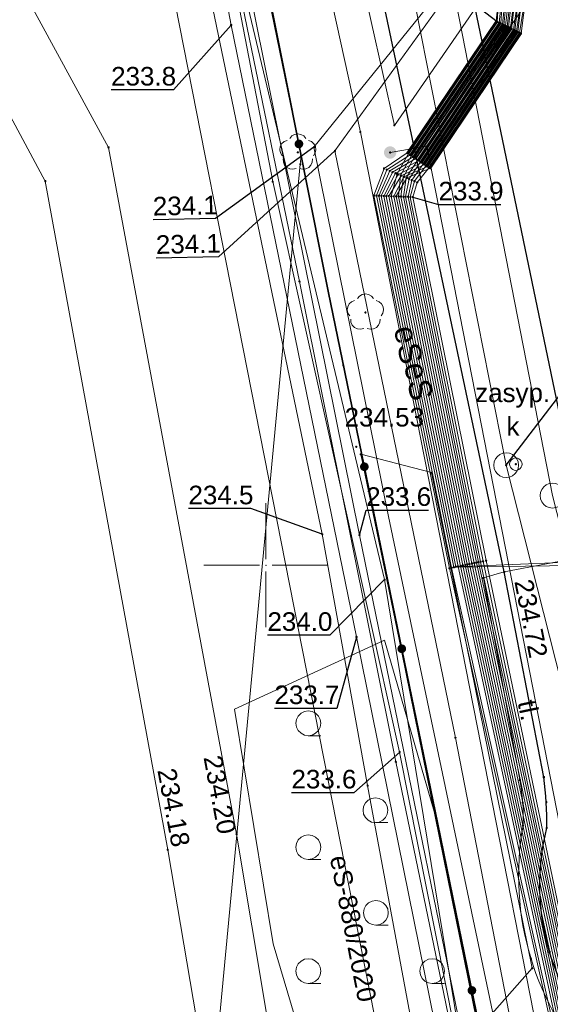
# Model space of a CAD drawing. Header units: metres. Extents: x 6603648 to 6604252, y 5739748 to 5740166.
# Tile 12 of 98: x 6603690 to 6603711, y 5739932 to 5739972. Entities that reach past the tile are written whole.
import ezdxf
from ezdxf.enums import TextEntityAlignment as Align

# ---------------------------------------------------------------- set-up
doc = ezdxf.new("R2010")
doc.units = ezdxf.units.M
doc.header["$PDSIZE"] = 0.75
doc.linetypes.add('ARK_LIN', pattern=[50, 50, 0])
doc.layers.get('0').update_dxf_attribs({"color": 252, "linetype": 'CONTINUOUS'})
for name, color, linetype, lineweight in [('GEPPGD', 252, 'CONTINUOUS', 18), ('GESDZI', 252, 'CONTINUOUS', 18), ('GESUZY', 252, 'CONTINUOUS', 18), ('GSLKOG', 252, 'CONTINUOUS', 35), ('GSLKRW', 252, 'CONTINUOUS', 25), ('GSPPRB', 252, 'CONTINUOUS', 18), ('GSPRDL', 252, 'CONTINUOUS', 18), ('GSPWPS', 252, 'CONTINUOUS', 13), ('GSPWPS_O', 252, 'CONTINUOUS', 13), ('GSSINN', 252, 'CONTINUOUS', 18), ('GSSKOA', 252, 'CONTINUOUS', 18), ('GSSKPL', 252, 'CONTINUOUS', 18), ('GSSKPL_O', 252, 'CONTINUOUS', 18), ('GSSLZK', 252, 'CONTINUOUS', 18), ('GULENN', 252, 'CONTINUOUS', 18), ('GULEOR', 252, 'CONTINUOUS', 35), ('GULESN', 252, 'CONTINUOUS', 18), ('GULESN_O', 252, 'CONTINUOUS', 18), ('GULEWN', 252, 'CONTINUOUS', 18), ('GULKDP', 252, 'CONTINUOUS', 18), ('GULKSP', 252, 'CONTINUOUS', 18), ('GULTPR', 252, 'CONTINUOUS', 18), ('GUPKSD', 252, 'CONTINUOUS', 18), ('GUPKWZ', 252, 'CONTINUOUS', 18), ('GUPKWZ_O', 252, 'CONTINUOUS', 18), ('GZLESN', 252, 'CONTINUOUS', 18), ('GZLESN_O', 252, 'CONTINUOUS', 18), ('PKT_ARK', 252, 'ARK_LIN', 18)]:
    doc.layers.add(name, color=color, linetype=linetype, lineweight=lineweight)
for name, color, linetype in [('GUPESH', 252, 'CONTINUOUS'), ('GUPESH_O', 252, 'CONTINUOUS'), ('GUPEUI', 252, 'CONTINUOUS'), ('GUPKSH', 252, 'CONTINUOUS'), ('GUPKSH_O', 252, 'CONTINUOUS'), ('GUPTSH', 252, 'CONTINUOUS'), ('GUPTSH_O', 252, 'CONTINUOUS')]:
    doc.layers.add(name, color=color, linetype=linetype)
doc.styles.add('Arial', font='arial.ttf')

# ---------------------------------------------------------------- blocks, each defined once
blk = doc.blocks.new('GSPPRB0')
blk.add_lwpolyline([(-0.007955, 0.0225), (0.007955, 0.0225), (0.0225, 0.007955), (0.0225, -0.007955), (0.007955, -0.0225), (-0.007955, -0.0225), (-0.0225, -0.007955), (-0.0225, 0.007955)], close=True)
blk = doc.blocks.new('GUPEUI1')
blk.add_hatch(color=256).paths.add_polyline_path([(0, 0.25), (-0.064705, 0.241481), (-0.125, 0.216506), (-0.176777, 0.176777), (-0.216506, 0.125), (-0.241481, 0.064705), (-0.25, 0), (-0.241481, -0.064705), (-0.216506, -0.125), (-0.176777, -0.176777), (-0.125, -0.216506), (-0.064705, -0.241481), (0, -0.25), (0.064705, -0.241481), (0.125, -0.216506), (0.176777, -0.176777), (0.216506, -0.125), (0.241481, -0.064705), (0.25, 0), (0.241481, 0.064705), (0.216506, 0.125), (0.176777, 0.176777), (0.125, 0.216506), (0.064705, 0.241481)])
blk = doc.blocks.new('GUPESH1')
blk.add_hatch(color=256).paths.add_polyline_path([(0, 0.045), (-0.011647, 0.043467), (-0.0225, 0.038971), (-0.03182, 0.03182), (-0.038971, 0.0225), (-0.043467, 0.011647), (-0.045, 0), (-0.043467, -0.011647), (-0.038971, -0.0225), (-0.03182, -0.03182), (-0.0225, -0.038971), (-0.011647, -0.043467), (0, -0.045), (0.011647, -0.043467), (0.0225, -0.038971), (0.03182, -0.03182), (0.038971, -0.0225), (0.043467, -0.011647), (0.045, 0), (0.043467, 0.011647), (0.038971, 0.0225), (0.03182, 0.03182), (0.0225, 0.038971), (0.011647, 0.043467)])
blk = doc.blocks.new('GUPTSH1')
blk.add_hatch(color=256).paths.add_polyline_path([(0, 0.045), (-0.011647, 0.043467), (-0.0225, 0.038971), (-0.03182, 0.03182), (-0.038971, 0.0225), (-0.043467, 0.011647), (-0.045, 0), (-0.043467, -0.011647), (-0.038971, -0.0225), (-0.03182, -0.03182), (-0.0225, -0.038971), (-0.011647, -0.043467), (0, -0.045), (0.011647, -0.043467), (0.0225, -0.038971), (0.03182, -0.03182), (0.038971, -0.0225), (0.043467, -0.011647), (0.045, 0), (0.043467, 0.011647), (0.038971, 0.0225), (0.03182, 0.03182), (0.0225, 0.038971), (0.011647, 0.043467)])
blk = doc.blocks.new('GSPWPS1')
blk.add_hatch(color=256).paths.add_polyline_path([(0, 0.045), (-0.011647, 0.043467), (-0.0225, 0.038971), (-0.03182, 0.03182), (-0.038971, 0.0225), (-0.043467, 0.011647), (-0.045, 0), (-0.043467, -0.011647), (-0.038971, -0.0225), (-0.03182, -0.03182), (-0.0225, -0.038971), (-0.011647, -0.043467), (0, -0.045), (0.011647, -0.043467), (0.0225, -0.038971), (0.03182, -0.03182), (0.038971, -0.0225), (0.043467, -0.011647), (0.045, 0), (0.043467, 0.011647), (0.038971, 0.0225), (0.03182, 0.03182), (0.0225, 0.038971), (0.011647, 0.043467)])
blk = doc.blocks.new('GUPKSD1_1')
blk.add_lwpolyline([(0.5, 0), (0.482963, -0.12941), (0.433013, -0.25), (0.353553, -0.353553), (0.25, -0.433013), (0.12941, -0.482963), (0, -0.5), (-0.12941, -0.482963), (-0.25, -0.433013), (-0.353553, -0.353553), (-0.433013, -0.25), (-0.482963, -0.12941), (-0.5, 0), (-0.482963, 0.12941), (-0.433013, 0.25), (-0.353553, 0.353553), (-0.25, 0.433013), (-0.12941, 0.482963), (0, 0.5), (0.12941, 0.482963), (0.25, 0.433013), (0.353553, 0.353553), (0.433013, 0.25), (0.482963, 0.12941)], close=True)
blk = doc.blocks.new('GUPKWZ1_1')
blk.add_lwpolyline([(0.25, 0), (0.241481, -0.064705), (0.216506, -0.125), (0.176777, -0.176777), (0.125, -0.216506), (0.064705, -0.241481), (0, -0.25), (-0.064705, -0.241481), (-0.125, -0.216506), (-0.176777, -0.176777), (-0.216506, -0.125), (-0.241481, -0.064705), (-0.25, 0), (-0.241481, 0.064705), (-0.216506, 0.125), (-0.176777, 0.176777), (-0.125, 0.216506), (-0.064705, 0.241481), (0, 0.25), (0.064705, 0.241481), (0.125, 0.216506), (0.176777, 0.176777), (0.216506, 0.125), (0.241481, 0.064705)], close=True)
blk = doc.blocks.new('GSPRDL1')
blk.add_hatch(color=256).paths.add_polyline_path([(-0.045, 0), (-0.042798, -0.013906), (-0.036406, -0.02645), (-0.02645, -0.036406), (-0.013906, -0.042798), (0, -0.045), (0.013906, -0.042798), (0.02645, -0.036406), (0.036406, -0.02645), (0.042798, -0.013906), (0.045, 0), (0.042798, 0.013906), (0.036406, 0.02645), (0.02645, 0.036406), (0.013906, 0.042798), (0, 0.045), (-0.013906, 0.042798), (-0.02645, 0.036406), (-0.036406, 0.02645), (-0.042798, 0.013906)])
for points in [[(-0.646351, 0.068773), (-0.677512, 0.194901), (-0.663766, 0.324092), (-0.606763, 0.440839), (-0.513345, 0.531129), (-0.394725, 0.584125), (-0.265141, 0.593465)], [(-0.134326, 0.635969), (-0.024001, 0.70458), (0.103115, 0.731429), (0.231763, 0.713292), (0.346501, 0.652348), (0.433559, 0.55591), (0.482485, 0.435555)], [(0.563333, 0.324277), (0.662679, 0.240553), (0.727494, 0.127956), (0.75, 0), (0.727494, -0.127956), (0.662679, -0.240553), (0.563333, -0.324277)], [(-0.265141, -0.593465), (-0.394725, -0.584125), (-0.513345, -0.531129), (-0.606763, -0.440839), (-0.663766, -0.324092), (-0.677512, -0.194901), (-0.646351, -0.068773)], [(0.482485, -0.435555), (0.433559, -0.55591), (0.346501, -0.652348), (0.231763, -0.713292), (0.103115, -0.731429), (-0.024001, -0.70458), (-0.134326, -0.635969)]]:
    blk.add_lwpolyline(points)
blk = doc.blocks.new('GEPPGD1_2')
blk.add_hatch(color=256).paths.add_polyline_path([(-0.045, 0), (-0.042798, -0.013906), (-0.036406, -0.02645), (-0.02645, -0.036406), (-0.013906, -0.042798), (0, -0.045), (0.013906, -0.042798), (0.02645, -0.036406), (0.036406, -0.02645), (0.042798, -0.013906), (0.045, 0), (0.042798, 0.013906), (0.036406, 0.02645), (0.02645, 0.036406), (0.013906, 0.042798), (0, 0.045), (-0.013906, 0.042798), (-0.02645, 0.036406), (-0.036406, 0.02645), (-0.042798, 0.013906)])
blk = doc.blocks.new('GUPKSH1')
blk.add_hatch(color=256).paths.add_polyline_path([(0, 0.045), (-0.011647, 0.043467), (-0.0225, 0.038971), (-0.03182, 0.03182), (-0.038971, 0.0225), (-0.043467, 0.011647), (-0.045, 0), (-0.043467, -0.011647), (-0.038971, -0.0225), (-0.03182, -0.03182), (-0.0225, -0.038971), (-0.011647, -0.043467), (0, -0.045), (0.011647, -0.043467), (0.0225, -0.038971), (0.03182, -0.03182), (0.038971, -0.0225), (0.043467, -0.011647), (0.045, 0), (0.043467, 0.011647), (0.038971, 0.0225), (0.03182, 0.03182), (0.0225, 0.038971), (0.011647, 0.043467)])
blk = doc.blocks.new('GSLKOG2')
blk.add_hatch(color=256).paths.add_polyline_path([(0, 0.175), (-0.045293, 0.169037), (-0.0875, 0.151554), (-0.123744, 0.123744), (-0.151554, 0.0875), (-0.169037, 0.045293), (-0.175, 0), (-0.169037, -0.045293), (-0.151554, -0.0875), (-0.123744, -0.123744), (-0.0875, -0.151554), (-0.045293, -0.169037), (0, -0.175), (0.045293, -0.169037), (0.0875, -0.151554), (0.123744, -0.123744), (0.151554, -0.0875), (0.169037, -0.045293), (0.175, 0), (0.169037, 0.045293), (0.151554, 0.0875), (0.123744, 0.123744), (0.0875, 0.151554), (0.045293, 0.169037)])
blk = doc.blocks.new('GSSLZK1')
blk.add_lwpolyline([(0.5, 0), (0.475528, -0.154508), (0.404508, -0.293893), (0.293893, -0.404508), (0.154508, -0.475528), (0, -0.5), (-0.154508, -0.475528), (-0.293893, -0.404508), (-0.404508, -0.293893), (-0.475528, -0.154508), (-0.5, 0), (-0.475528, 0.154508), (-0.404508, 0.293893), (-0.293893, 0.404508), (-0.154508, 0.475528), (0, 0.5), (0.154508, 0.475528), (0.293893, 0.404508), (0.404508, 0.293893), (0.475528, 0.154508)], close=True)
blk.add_lwpolyline([(-0.5, 0), (-0.5, -0.5)])
blk = doc.blocks.new('ASS_SYM', base_point=(826.5, 303.25))
at = {"layer": 'PKT_ARK'}
for p, q in [((826.5, 303.5), (826.5, 305.75)), ((826.25, 303.25), (824, 303.25)), ((826.75, 303.25), (829, 303.25)), ((826.5, 303), (826.5, 300.75))]:
    blk.add_line(p, q, dxfattribs=at)
blk.add_point((826.5, 303.25), dxfattribs=at)
blk.add_point((826.5, 303.25), dxfattribs=at)

msp = doc.modelspace()

# ---------------------------------------------------------------- linework, layer by layer
at = {"layer": 'GESDZI'}
for p, q in [((6603701.42, 5739966.51), (6603692.92, 5740008.31)), ((6603703.13, 5739958.06), (6603701.42, 5739966.51)), ((6603719.27, 5739878.71), (6603703.13, 5739958.06))]:
    msp.add_line(p, q, dxfattribs=at)
for points in [[(6603704.324, 5740160.549), (6603701.36, 5740122.17), (6603692.92, 5740008.31), (6603701.42, 5739966.51), (6603701.39, 5739966.18), (6603691.714, 5739863.768)], [(6603691.714, 5739863.768), (6603701.39, 5739966.18), (6603701.42, 5739966.51), (6603703.13, 5739958.06), (6603719.27, 5739878.71), (6603720.73, 5739871.73), (6603724.48, 5739853.38), (6603725.69, 5739853.31), (6603731.69, 5739825.4), (6603774.38, 5739822.29), (6603774.166, 5739819.991)]]:
    msp.add_lwpolyline(points, dxfattribs=at)
at = {"layer": 'GESUZY'}
for points in [[(6603704.324, 5740160.549), (6603703.109, 5740144.81), (6603701.36, 5740122.17), (6603692.92, 5740008.31), (6603701.42, 5739966.51), (6603701.39, 5739966.18), (6603691.714, 5739863.768)], [(6604062.77, 5739830.84), (6604014.55, 5739834.06), (6603991.05, 5739835.63), (6603918.87, 5739840.43), (6603844.12, 5739845.41), (6603776.95, 5739849.89), (6603725.69, 5739853.31), (6603724.48, 5739853.38), (6603720.73, 5739871.73), (6603719.27, 5739878.71), (6603703.13, 5739958.06), (6603701.42, 5739966.51), (6603692.92, 5740008.31)], [(6603691.714, 5739863.768), (6603701.39, 5739966.18), (6603701.42, 5739966.51), (6603703.13, 5739958.06), (6603719.27, 5739878.71), (6603720.73, 5739871.73), (6603724.48, 5739853.38), (6603725.69, 5739853.31), (6603776.95, 5739849.89), (6603844.12, 5739845.41), (6603918.87, 5739840.43), (6603991.05, 5739835.63), (6604014.55, 5739834.06), (6604062.77, 5739830.84)]]:
    msp.add_lwpolyline(points, dxfattribs=at)
at = {"layer": 'GSLKOG'}
msp.add_lwpolyline([(6603719.265, 5739878.713), (6603713.74, 5739905.82), (6603710.886, 5739920.094), (6603709.692, 5739926.138), (6603706.943, 5739939.546), (6603702.52, 5739961.061), (6603698.684, 5739980.298), (6603695.151, 5739996.89), (6603692.923, 5740008.238), (6603693.465, 5740018.621), (6603694.366, 5740032.062), (6603695.773, 5740054.164), (6603697.507, 5740073.423), (6603699.096, 5740093.969), (6603701.35, 5740122.08)], dxfattribs=at)
at = {"layer": 'GSLKRW'}
msp.add_lwpolyline([(6603719.623, 5739907.764), (6603719.37, 5739910.02), (6603718.01, 5739918.93), (6603716.84, 5739924.9, 0.18154), (6603714.02, 5739930.19, -0.269275), (6603711.34, 5739939.4, 0.039751), (6603711.22, 5739941.45), (6603709.62, 5739949.73), (6603696.41, 5740012.1), (6603705.1, 5740118.58), (6603708.8, 5740118.29), (6603704.84, 5740070.9), (6603702.4, 5740041.46), (6603700.14, 5740012.41), (6603713.04, 5739950.38, 0.051914), (6603714.01, 5739946.48, 0.188776), (6603715.42, 5739945.03, 0.298634), (6603717.12, 5739945.95), (6603717.71, 5739946.86), (6603718.42, 5739947.99), (6603718.75, 5739939.7)], format="xyb", dxfattribs=at)
at = {"layer": 'GSSINN'}
msp.add_lwpolyline([(6603703.83, 5739954.48), (6603706.68, 5739953.74), (6603710.75, 5739933.74), (6603708.62, 5739931.34)], close=True, dxfattribs=at)
at = {"layer": 'GSSKOA'}
msp.add_lwpolyline([(6603700.14, 5740012.41), (6603702.4, 5740041.46), (6603704.84, 5740070.9), (6603708.8, 5740118.29), (6603705.1, 5740118.58), (6603696.41, 5740012.1), (6603709.62, 5739949.73), (6603713.04, 5739950.38)], close=True, dxfattribs=at)
msp.add_lwpolyline([(6603679.81, 5739986.55), (6603691.1, 5739965.5), (6603696.04, 5739938.52), (6603701.57, 5739905.93), (6603697.45, 5739886.09), (6603697.32, 5739874.46), (6603700.52, 5739875.11), (6603700.15, 5739886.01), (6603704.33, 5739906.18), (6603698.82, 5739939.15), (6603693.65, 5739966.86), (6603682.44, 5739987.43)], dxfattribs=at)
for points in [[(6603709.62, 5739949.73), (6603713.04, 5739950.38, 0.051914), (6603714.01, 5739946.48, 0.188776), (6603715.42, 5739945.03, 0.298634), (6603717.12, 5739945.95), (6603717.71, 5739946.86), (6603718.42, 5739947.99), (6603718.75, 5739939.7, 0.173766), (6603718.23, 5739937.86), (6603719.79, 5739928.93, 0.048284), (6603722.84, 5739921.11), (6603722.94, 5739920.67), (6603724.77, 5739911.4), (6603725.34, 5739910.66)], [(6603719.37, 5739910.02), (6603718.01, 5739918.93), (6603716.84, 5739924.9, 0.18154), (6603714.02, 5739930.19, -0.269275), (6603711.34, 5739939.4, 0.039751), (6603711.22, 5739941.45), (6603709.62, 5739949.73)]]:
    msp.add_lwpolyline(points, format="xyb", dxfattribs=at)
at = {"layer": 'GSSKPL'}
msp.add_lwpolyline([(6603709.62, 5739949.73), (6603711.22, 5739941.45, -0.039751), (6603711.34, 5739939.4, 0.269275), (6603714.02, 5739930.19, -0.18154), (6603716.84, 5739924.9), (6603718.01, 5739918.93), (6603719.37, 5739910.02), (6603718.48, 5739909.98), (6603717.21, 5739918.55), (6603715.95, 5739924.65, 0.199135), (6603713.38, 5739929.56, -0.239822), (6603710.38, 5739939.49, 0.059545), (6603710.25, 5739941.34), (6603708.78, 5739949.49)], format="xyb", close=True, dxfattribs=at)
at = {"layer": 'GSSLZK'}
msp.add_lwpolyline([(6603709.692, 5739926.138), (6603703.066, 5739925.395), (6603700.298, 5739934.721), (6603698.738, 5739944.192), (6603704.783, 5739946.984), (6603706.943, 5739939.546)], close=True, dxfattribs=at)
at = {"layer": 'GULENN'}
for points in [[(6603703.817, 5739967.481), (6603700.122, 5739984.294), (6603700.091, 5739990.999), (6603706.682, 5740002.391), (6603721.376, 5740024.559), (6603727.831, 5740033.292), (6603744.206, 5740022.511)], [(6603742.165, 5740022.262), (6603728.515, 5740031.984), (6603722.825, 5740023.578), (6603707.965, 5740001.52), (6603701.726, 5739990.439), (6603701.427, 5739984.551), (6603705.19, 5739967.752)], [(6603721.951, 5739992.033), (6603705.19, 5739967.752)], [(6603705.017, 5739966.656), (6603706.498, 5739966.908), (6603723.357, 5739991.079)], [(6603716.73, 5739984.701), (6603712.125, 5739978.887), (6603709.96, 5739976.67), (6603702.79, 5739966.72), (6603707.653, 5739943.041), (6603710.56, 5739928.09), (6603713.094, 5739916.615), (6603717.941, 5739892.908), (6603721.784, 5739879.813)], [(6603703.817, 5739967.481), (6603712.032, 5739925.727), (6603719.751, 5739886.496), (6603728.881, 5739869.101), (6603730.49, 5739869.418), (6603731.118, 5739869.541), (6603721.888, 5739888.22), (6603714.538, 5739925.8), (6603706.498, 5739966.908)]]:
    msp.add_lwpolyline(points, dxfattribs=at)
at = {"layer": 'GULEOR'}
for points in [[(6603709.29, 5739971.96), (6603705.71, 5739966.64)], [(6603709.34, 5739971.93), (6603705.76, 5739966.61)], [(6603709.42, 5739971.89), (6603705.83, 5739966.56)], [(6603709.48, 5739971.87), (6603705.88, 5739966.53)], [(6603709.55, 5739971.83), (6603705.94, 5739966.48)], [(6603709.61, 5739971.8), (6603705.99, 5739966.45)], [(6603709.67, 5739971.77), (6603706.06, 5739966.41)], [(6603709.74, 5739971.74), (6603706.13, 5739966.36)], [(6603709.8, 5739971.71), (6603706.18, 5739966.33)], [(6603709.87, 5739971.67), (6603706.24, 5739966.28)], [(6603709.92, 5739971.65), (6603706.29, 5739966.25)], [(6603710, 5739971.61), (6603706.36, 5739966.21)], [(6603710.05, 5739971.58), (6603706.41, 5739966.17)], [(6603710.12, 5739971.55), (6603706.47, 5739966.13)], [(6603710.17, 5739971.52), (6603706.52, 5739966.09)], [(6603710.24, 5739971.49), (6603706.59, 5739966.05)], [(6603710.3, 5739971.46), (6603706.64, 5739966.02)]]:
    msp.add_lwpolyline(points, dxfattribs=at)
at = {"layer": 'GULESN'}
for points in [[(6603717.379, 5739884.591), (6603713.813, 5739902.234), (6603709.2, 5739924.766), (6603703.779, 5739951.216), (6603698.635, 5739976.702), (6603693.794, 5740000.208), (6603692.136, 5740008.341), (6603692.544, 5740022.334), (6603693.234, 5740031.742), (6603693.839, 5740040.002), (6603694.116, 5740042.536), (6603694.195, 5740045.472), (6603694.487, 5740056.643), (6603696.338, 5740081.74), (6603699.047, 5740112.527), (6603699.215, 5740123.042), (6603699.938, 5740134.181), (6603701.7, 5740153.306), (6603702.115, 5740159.049)], [(6603706.21, 5740068.81), (6603705.21, 5740067.39), (6603703.4, 5740043.06), (6603703.21, 5740041.36), (6603703.49, 5740033.2), (6603703.52, 5740029.44), (6603703.64, 5740027.52), (6603702.35, 5740014.43), (6603702.48, 5740011.34), (6603702.93, 5740008.27), (6603704.58, 5740000.52), (6603709.47, 5739977.88), (6603710.25, 5739973.41), (6603710, 5739971.61), (6603706.36, 5739966.21), (6603705.89, 5739965.54), (6603705.74, 5739964.87)], [(6603706.48, 5740068.63), (6603705.46, 5740067.16), (6603703.68, 5740042.96), (6603703.55, 5740041.31), (6603703.67, 5740033.16), (6603703.66, 5740029.44), (6603703.77, 5740027.52), (6603702.46, 5740014.39), (6603702.57, 5740011.32), (6603703.02, 5740008.25), (6603704.69, 5740000.54), (6603709.56, 5739977.91), (6603710.42, 5739973.5), (6603710.12, 5739971.55), (6603706.47, 5739966.13), (6603706, 5739965.5), (6603705.83, 5739964.86)], [(6603706.74, 5740068.46), (6603705.72, 5740066.94), (6603703.97, 5740042.86), (6603703.88, 5740041.25), (6603703.84, 5740033.12), (6603703.8, 5740029.44), (6603703.9, 5740027.51), (6603702.55, 5740014.36), (6603702.65, 5740011.31), (6603703.1, 5740008.24), (6603704.77, 5740000.55), (6603709.65, 5739977.93), (6603710.58, 5739973.58), (6603710.24, 5739971.49), (6603706.59, 5739966.05), (6603706.11, 5739965.45), (6603705.93, 5739964.86)], [(6603729.627, 5739822.959), (6603726.18, 5739843.7), (6603723.42, 5739853.93), (6603719.81, 5739870.44), (6603718.15, 5739879.17), (6603713.29, 5739902.54), (6603709.8, 5739920.3), (6603705.4, 5739942.46), (6603700.28, 5739965.48), (6603695.5, 5739990.24)], [(6603728.65, 5739823.024), (6603728.51, 5739824.09), (6603726.5, 5739833.9), (6603726.11, 5739835.69), (6603725.11, 5739840.27), (6603721.74, 5739856.5), (6603719.23, 5739868.71), (6603717.1, 5739879.53), (6603716.55, 5739883.35), (6603712.06, 5739905.56), (6603707.87, 5739926.33), (6603703.66, 5739947.11), (6603698.6, 5739971.8), (6603695.46, 5739988.24)], [(6603709.97, 5739973.28), (6603709.8, 5739971.71), (6603706.18, 5739966.33), (6603705.23, 5739965.82), (6603704.76, 5739964.9), (6603707.76, 5739949.95), (6603712.85, 5739926.27), (6603720.37, 5739892.29), (6603720.46, 5739889.68), (6603721.33, 5739885.41), (6603727.71, 5739871.19), (6603728.21, 5739867.54), (6603728.89, 5739861.95), (6603728.85, 5739852.87), (6603728.68, 5739849.11), (6603728.94, 5739847.97), (6603729.36, 5739847.15), (6603731.19, 5739846.6), (6603735.45, 5739845.51), (6603741.34, 5739844.63), (6603759.87, 5739842.28)], [(6603710.12, 5739973.35), (6603709.92, 5739971.65), (6603706.29, 5739966.25), (6603705.34, 5739965.77), (6603704.86, 5739964.9), (6603707.86, 5739949.97), (6603712.94, 5739926.29), (6603720.45, 5739892.3), (6603720.59, 5739889.68), (6603721.49, 5739885.45), (6603727.86, 5739871.26), (6603728.36, 5739867.56), (6603728.97, 5739861.95), (6603728.93, 5739852.86), (6603728.8, 5739849.1), (6603729.09, 5739848), (6603729.46, 5739847.26), (6603731.22, 5739846.7), (6603735.47, 5739845.61), (6603741.35, 5739844.73), (6603759.87, 5739842.36)], [(6603710.26, 5739973.42), (6603710.05, 5739971.58), (6603706.41, 5739966.17), (6603705.46, 5739965.72), (6603704.96, 5739964.9), (6603707.95, 5739949.99), (6603713.02, 5739926.3), (6603720.53, 5739892.31), (6603720.72, 5739889.67), (6603721.64, 5739885.48), (6603728, 5739871.32), (6603728.51, 5739867.57), (6603729.06, 5739861.94), (6603729.01, 5739852.84), (6603728.92, 5739849.09), (6603729.23, 5739848.03), (6603729.56, 5739847.36), (6603731.26, 5739846.81), (6603735.49, 5739845.71), (6603741.36, 5739844.83), (6603759.88, 5739842.44)], [(6603710.4, 5739973.49), (6603710.17, 5739971.52), (6603706.52, 5739966.09), (6603705.57, 5739965.67), (6603705.16, 5739964.89), (6603708.13, 5739950.03), (6603713.19, 5739926.33), (6603714.4, 5739924.73), (6603715.13, 5739922.29), (6603715.88, 5739921.58), (6603723.47, 5739923.01), (6603723.78, 5739923.1), (6603725.04, 5739922.94), (6603726.15, 5739922.02), (6603731.9, 5739914.37), (6603733.36, 5739911.36), (6603735.72, 5739909.48), (6603740.98, 5739906.9), (6603742.51, 5739905.75), (6603764.42, 5739891.1)], [(6603710.58, 5739973.58), (6603710.3, 5739971.46), (6603706.64, 5739966.02), (6603705.69, 5739965.63), (6603705.26, 5739964.89), (6603708.22, 5739950.05), (6603713.28, 5739926.35), (6603714.45, 5739924.74), (6603715.13, 5739922.34), (6603715.81, 5739921.87), (6603723.47, 5739923.23), (6603723.75, 5739923.26), (6603725.05, 5739923.03), (6603726.34, 5739922.15), (6603731.92, 5739914.47), (6603733.49, 5739911.43), (6603735.72, 5739909.64), (6603741.03, 5739907.04), (6603742.59, 5739905.88), (6603764.53, 5739891.4)], [(6603709.91, 5739973.24), (6603709.74, 5739971.74), (6603706.13, 5739966.36), (6603705.67, 5739965.63), (6603705.55, 5739964.87)], [(6603710.08, 5739973.33), (6603709.87, 5739971.67), (6603706.24, 5739966.28), (6603705.78, 5739965.59), (6603705.64, 5739964.87)], [(6603709.4, 5739972.99), (6603709.29, 5739971.96), (6603705.71, 5739966.64), (6603704.77, 5739966.01), (6603704.36, 5739964.92), (6603707.41, 5739949.88), (6603712.67, 5739926.24), (6603720.21, 5739892.26), (6603720.2, 5739889.69), (6603721.02, 5739885.33), (6603727.42, 5739871.06), (6603727.91, 5739867.5), (6603728.72, 5739861.95), (6603728.69, 5739852.9), (6603728.44, 5739849.13), (6603728.64, 5739847.92), (6603729.15, 5739846.93), (6603731.13, 5739846.4), (6603735.42, 5739845.32), (6603741.31, 5739844.43), (6603759.85, 5739842.12)], [(6603709.54, 5739973.06), (6603709.42, 5739971.89), (6603705.83, 5739966.56), (6603704.88, 5739965.96), (6603704.46, 5739964.92), (6603707.5, 5739949.9), (6603712.76, 5739926.26), (6603720.29, 5739892.27), (6603720.33, 5739889.69), (6603721.18, 5739885.37), (6603727.57, 5739871.13), (6603728.06, 5739867.52), (6603728.8, 5739861.95), (6603728.77, 5739852.88), (6603728.56, 5739849.12), (6603728.79, 5739847.95), (6603729.25, 5739847.04), (6603731.16, 5739846.49), (6603735.43, 5739845.41), (6603741.33, 5739844.53), (6603759.86, 5739842.2)], [(6603709.69, 5739973.13), (6603709.55, 5739971.83), (6603705.94, 5739966.48), (6603705, 5739965.91), (6603704.56, 5739964.91), (6603707.59, 5739949.92), (6603719.17, 5739950.09), (6603727.81, 5739950.5), (6603729.45, 5739949.44), (6603729.41, 5739949.413)], [(6603709.83, 5739973.2), (6603709.67, 5739971.77), (6603706.06, 5739966.41), (6603705.11, 5739965.86), (6603704.66, 5739964.91), (6603707.67, 5739949.94), (6603719.42, 5739950.42), (6603728.06, 5739950.93), (6603729.45, 5739949.44), (6603729.41, 5739949.413)], [(6603709.4, 5739972.99), (6603709.34, 5739971.93), (6603705.76, 5739966.61), (6603705.3, 5739965.79), (6603705.06, 5739964.89)], [(6603709.57, 5739973.07), (6603709.48, 5739971.87), (6603705.88, 5739966.53), (6603705.44, 5739965.73), (6603705.36, 5739964.88)], [(6603709.74, 5739973.16), (6603709.61, 5739971.8), (6603705.99, 5739966.45), (6603705.56, 5739965.68), (6603705.45, 5739964.88)], [(6603705.06, 5739964.89), (6603708.05, 5739950.01), (6603713.11, 5739926.32), (6603720.6, 5739892.32), (6603720.85, 5739889.67), (6603721.8, 5739885.52), (6603728.15, 5739871.39), (6603728.66, 5739867.59), (6603729.14, 5739861.94), (6603729.09, 5739852.83), (6603729.04, 5739849.08), (6603729.38, 5739848.06), (6603729.67, 5739847.47), (6603731.29, 5739846.91), (6603735.51, 5739845.81), (6603741.38, 5739844.93), (6603759.89, 5739842.52)], [(6603705.36, 5739964.88), (6603708.32, 5739950.07), (6603713.37, 5739926.36), (6603720.68, 5739892.34), (6603720.98, 5739889.66), (6603721.95, 5739885.56), (6603728.3, 5739871.45), (6603728.81, 5739867.61), (6603729.23, 5739861.94), (6603729.17, 5739852.82), (6603729.16, 5739849.07), (6603729.53, 5739848.08), (6603729.77, 5739847.58), (6603731.32, 5739847.01), (6603735.53, 5739845.91), (6603741.39, 5739845.02), (6603759.9, 5739842.6)], [(6603705.45, 5739964.88), (6603708.41, 5739950.09), (6603713.46, 5739926.38), (6603720.76, 5739892.35), (6603721.11, 5739889.66), (6603722.11, 5739885.6), (6603728.44, 5739871.52), (6603728.95, 5739867.63), (6603729.31, 5739861.94), (6603729.18, 5739852.82), (6603729.28, 5739849.06), (6603729.68, 5739848.11), (6603729.88, 5739847.69), (6603731.35, 5739847.1), (6603735.55, 5739846.01), (6603741.4, 5739845.12), (6603759.9, 5739842.68)], [(6603705.55, 5739964.87), (6603708.5, 5739950.11), (6603713.54, 5739926.39), (6603720.84, 5739892.36), (6603721.24, 5739889.65), (6603722.27, 5739885.64), (6603728.6, 5739871.59), (6603729.1, 5739867.65), (6603729.39, 5739861.94), (6603729.26, 5739852.8), (6603729.4, 5739849.05), (6603729.82, 5739848.14), (6603729.98, 5739847.8), (6603731.38, 5739847.2), (6603735.57, 5739846.12), (6603741.41, 5739845.22), (6603759.91, 5739842.76)], [(6603705.64, 5739964.87), (6603708.58, 5739950.13), (6603713.63, 5739926.41), (6603720.92, 5739892.37), (6603721.37, 5739889.65), (6603722.44, 5739885.68), (6603728.75, 5739871.66), (6603729.25, 5739867.67), (6603729.48, 5739861.93), (6603729.34, 5739852.79), (6603729.51, 5739849.04), (6603729.97, 5739848.17), (6603730.09, 5739847.91), (6603731.41, 5739847.29), (6603735.59, 5739846.23), (6603741.43, 5739845.32), (6603759.92, 5739842.84)], [(6603705.74, 5739964.87), (6603708.67, 5739950.14), (6603713.7, 5739926.42), (6603721, 5739892.39), (6603721.5, 5739889.64), (6603722.6, 5739885.72), (6603728.91, 5739871.73), (6603729.4, 5739867.68), (6603729.56, 5739861.93), (6603729.42, 5739852.78), (6603729.62, 5739849.03), (6603730.12, 5739848.2), (6603730.2, 5739848.03), (6603731.44, 5739847.39), (6603735.61, 5739846.35), (6603741.44, 5739845.42), (6603759.93, 5739842.92)], [(6603705.83, 5739964.86), (6603708.77, 5739950.16), (6603713.78, 5739926.44), (6603721.1, 5739892.4), (6603721.63, 5739889.64), (6603722.76, 5739885.76), (6603729.05, 5739871.79), (6603729.55, 5739867.7), (6603729.65, 5739861.93), (6603729.5, 5739852.76), (6603729.73, 5739849.02), (6603730.27, 5739848.22), (6603730.31, 5739848.14), (6603731.47, 5739847.48), (6603735.63, 5739846.46), (6603741.45, 5739845.51), (6603759.93, 5739843)], [(6603705.93, 5739964.86), (6603708.89, 5739950.19), (6603713.86, 5739926.45), (6603721.2, 5739892.42), (6603721.77, 5739889.63), (6603722.92, 5739885.8), (6603729.21, 5739871.86), (6603729.67, 5739867.72), (6603729.74, 5739861.93), (6603729.58, 5739852.75), (6603729.85, 5739849.01), (6603730.42, 5739848.25), (6603731.51, 5739847.58), (6603735.65, 5739846.55), (6603741.46, 5739845.6), (6603759.94, 5739843.08), (6603778.41, 5739842.44), (6603792.65, 5739841.57), (6603796.97, 5739841.31), (6603799.03, 5739841.2), (6603828.3, 5739838.36), (6603832.88, 5739837.85), (6603859.08, 5739836.24), (6603882.48, 5739834.59)]]:
    msp.add_lwpolyline(points, dxfattribs=at)
at = {"layer": 'GULEWN'}
for points in [[(6604053.491, 5739830.206), (6604029.54, 5739831.784), (6604023.545, 5739832.079), (6604003.586, 5739833.394), (6603931.654, 5739838.435), (6603858.642, 5739843.848), (6603791.067, 5739848.102), (6603726.181, 5739852.128), (6603723.418, 5739852.125), (6603723.211, 5739852.899), (6603721.578, 5739860.987), (6603719.529, 5739871.388), (6603718.105, 5739878.446), (6603715.641, 5739890.395), (6603709.655, 5739919.794), (6603704.796, 5739949.42), (6603697.83, 5739978.621), (6603695.5, 5739990.24), (6603694.86, 5739993.48), (6603695.43, 5739994.26), (6603696.66, 5739994.54), (6603696.88, 5739994.59)], [(6603695.5, 5739990.24), (6603698.18, 5739976.856), (6603701.36, 5739961.449), (6603705.249, 5739942.066), (6603713.427, 5739902.537), (6603717.379, 5739884.591)]]:
    msp.add_lwpolyline(points, dxfattribs=at)
at = {"layer": 'GULKDP'}
msp.add_lwpolyline([(6603777.757, 5739819.752), (6603779.27, 5739834.54), (6603781.34, 5739854.48), (6603739.85, 5739865.22), (6603725.67, 5739897.5), (6603719.16, 5739923.08), (6603711.57, 5739952.81), (6603705.46, 5739984.06), (6603699.45, 5740014.69), (6603703.39, 5740065.66), (6603707.55, 5740115.42), (6603711.278, 5740161.991)], dxfattribs=at)
at = {"layer": 'GULKSP'}
msp.add_lwpolyline([(6603787.705, 5739819.089), (6603789.77, 5739850.36), (6603764.29, 5739857.04), (6603737.51, 5739864.02), (6603724.57, 5739895.18), (6603717.7, 5739922.45), (6603709.7, 5739954.04), (6603703.98, 5739982.97), (6603697.59, 5740015.56), (6603701.63, 5740063.88), (6603705.74, 5740113.57), (6603709.426, 5740162.111)], dxfattribs=at)
at = {"layer": 'GULTPR'}
for points in [[(6603691.998, 5740034.25), (6603690.62, 5740008.45), (6603694.1, 5739991.87), (6603695.95, 5739988.32), (6603695.91, 5739981.85), (6603702.28, 5739951.25), (6603704.11, 5739941.11), (6603708.156, 5739919.311), (6603708.46, 5739919.26), (6603717.09, 5739918.78), (6603727.08, 5739918.04), (6603747.81, 5739904.18), (6603766.37, 5739891.69), (6603772.61, 5739898.24), (6603784.29, 5739915.24), (6603793.11, 5739927.04), (6603801.178, 5739921.438)], [(6603722.834, 5739990.106), (6603720.857, 5739991.517), (6603712.487, 5739979.925), (6603701.943, 5739966.871), (6603704.95, 5739951.962), (6603709.54, 5739930.134), (6603712.688, 5739914.678), (6603714.869, 5739903.799), (6603717.642, 5739889.038), (6603719.27, 5739879.708), (6603718.685, 5739879.092), (6603720.061, 5739872.312), (6603722.936, 5739872.483), (6603723.061, 5739871.798)]]:
    msp.add_lwpolyline(points, dxfattribs=at)
at = {"layer": 'GUPESH_O', "flags": 128}
for points in [[(6603709.34, 5739971.93), (6603706.988, 5739973.75), (6603703.908, 5739973.75)], [(6603698.6, 5739971.8), (6603696.276, 5739969.186), (6603693.756, 5739969.186)], [(6603702.79, 5739966.72), (6603698.094, 5739962.446), (6603695.574, 5739962.389)], [(6603705.93, 5739964.86), (6603706.971, 5739964.552), (6603709.491, 5739964.552)], [(6603703.779, 5739951.216), (6603704.052, 5739952.224), (6603706.572, 5739952.224)], [(6603704.796, 5739949.42), (6603702.585, 5739947.182), (6603700.065, 5739947.182)], [(6603703.657, 5739947.094), (6603702.868, 5739944.226), (6603700.348, 5739944.226)], [(6603705.404, 5739942.458), (6603703.555, 5739940.821), (6603701.035, 5739940.821)]]:
    msp.add_lwpolyline(points, dxfattribs=at)
at = {"layer": 'GUPKSH_O', "flags": 128}
msp.add_lwpolyline([(6603709.7, 5739954.04), (6603712.076, 5739957.141), (6603715.156, 5739957.141)], dxfattribs=at)
at = {"layer": 'GUPTSH_O', "flags": 128}
for points in [[(6603701.943, 5739966.871), (6603697.97, 5739963.99), (6603695.451, 5739963.938)], [(6603702.28, 5739951.25), (6603699.397, 5739952.289), (6603696.877, 5739952.289)]]:
    msp.add_lwpolyline(points, dxfattribs=at)
at = {"layer": 'GZLESN'}
msp.add_lwpolyline([(6603708.175, 5739824.251), (6603700.91, 5739861.58), (6603700.88, 5739862.23), (6603700.92, 5739862.87), (6603701.01, 5739863.32), (6603701.11, 5739863.75), (6603701.29, 5739864.37), (6603701.52, 5739864.98), (6603701.75, 5739865.49), (6603702.03, 5739865.98), (6603702.36, 5739866.46), (6603702.74, 5739866.9), (6603703.14, 5739867.26), (6603703.57, 5739867.59), (6603704.04, 5739867.89), (6603704.53, 5739868.17), (6603706.45, 5739868.97), (6603708.44, 5739869.62), (6603716.34, 5739871.08), (6603692.59, 5739991.74), (6603697.34, 5739992.67), (6603697.48, 5739993.96)], dxfattribs=at)

# ---------------------------------------------------------------- block references
at = {"layer": 'GEPPGD', "rotation": 90}
for p in [(6603701.42, 5739966.51), (6603701.39, 5739966.18), (6603703.13, 5739958.06)]:
    msp.add_blockref('GEPPGD1_2', p, dxfattribs=at)
at = {"layer": 'GSLKOG'}
for p, rotation in [((6603701.336, 5739967.002), 101.2788822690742), ((6603701.336, 5739967.002), 101.2788822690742), ((6603703.977, 5739953.976), 101.6152736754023), ((6603703.977, 5739953.976), 101.6152736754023), ((6603705.487, 5739946.63), 101.6152736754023), ((6603705.487, 5739946.63), 101.6152736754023), ((6603708.318, 5739932.842), 101.5892398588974), ((6603708.318, 5739932.842), 101.5892398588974)]:
    msp.add_blockref('GSLKOG2', p, dxfattribs=dict(at, rotation=rotation))
at = {"layer": 'GSPPRB', "rotation": 90}
for p in [(6603698.6, 5739971.8), (6603709.29, 5739971.96), (6603709.34, 5739971.93), (6603709.42, 5739971.89), (6603709.48, 5739971.87), (6603709.55, 5739971.83), (6603709.61, 5739971.8), (6603709.67, 5739971.77), (6603709.74, 5739971.74), (6603709.8, 5739971.71), (6603709.87, 5739971.67), (6603709.92, 5739971.65), (6603710, 5739971.61), (6603710.05, 5739971.58), (6603710.12, 5739971.55), (6603710.17, 5739971.52), (6603710.24, 5739971.49), (6603710.3, 5739971.46), (6603705.19, 5739967.752), (6603703.817, 5739967.481), (6603693.65, 5739966.86), (6603706.498, 5739966.908), (6603705.71, 5739966.64), (6603705.76, 5739966.61), (6603705.83, 5739966.56), (6603705.88, 5739966.53), (6603705.94, 5739966.48), (6603705.99, 5739966.45), (6603706.06, 5739966.41), (6603706.13, 5739966.36), (6603706.18, 5739966.33), (6603706.24, 5739966.28), (6603706.29, 5739966.25), (6603706.36, 5739966.21), (6603706.41, 5739966.17), (6603706.47, 5739966.13), (6603706.52, 5739966.09), (6603704.77, 5739966.01), (6603704.88, 5739965.96), (6603705, 5739965.91), (6603705.11, 5739965.86), (6603705.23, 5739965.82), (6603705.3, 5739965.79), (6603705.34, 5739965.77), (6603705.44, 5739965.73), (6603705.46, 5739965.72), (6603705.56, 5739965.68), (6603705.57, 5739965.67), (6603706.59, 5739966.05), (6603706.64, 5739966.02), (6603691.1, 5739965.5), (6603700.28, 5739965.48), (6603705.67, 5739965.63), (6603705.69, 5739965.63), (6603705.78, 5739965.59), (6603705.89, 5739965.54), (6603706, 5739965.5), (6603706.11, 5739965.45), (6603704.36, 5739964.92), (6603704.46, 5739964.92), (6603704.56, 5739964.91), (6603704.66, 5739964.91), (6603704.76, 5739964.9), (6603704.86, 5739964.9), (6603704.96, 5739964.9), (6603705.06, 5739964.89), (6603705.06, 5739964.89), (6603705.16, 5739964.89), (6603705.26, 5739964.89), (6603705.36, 5739964.88), (6603705.36, 5739964.88), (6603705.45, 5739964.88), (6603705.45, 5739964.88), (6603705.55, 5739964.87), (6603705.55, 5739964.87), (6603705.64, 5739964.87), (6603705.64, 5739964.87), (6603705.74, 5739964.87), (6603705.74, 5739964.87), (6603705.83, 5739964.86), (6603705.83, 5739964.86), (6603705.93, 5739964.86), (6603701.36, 5739961.449), (6603703.83, 5739954.48), (6603706.68, 5739953.74), (6603708.89, 5739950.19), (6603707.41, 5739949.88), (6603707.5, 5739949.9), (6603707.59, 5739949.92), (6603707.67, 5739949.94), (6603707.76, 5739949.95), (6603707.86, 5739949.97), (6603707.95, 5739949.99), (6603708.05, 5739950.01), (6603708.13, 5739950.03), (6603708.22, 5739950.05), (6603708.32, 5739950.07), (6603708.41, 5739950.09), (6603708.5, 5739950.11), (6603708.58, 5739950.13), (6603708.67, 5739950.14), (6603708.77, 5739950.16), (6603708.78, 5739949.49), (6603709.62, 5739949.73), (6603703.66, 5739947.11), (6603707.653, 5739943.041), (6603705.4, 5739942.46), (6603705.249, 5739942.066), (6603711.22, 5739941.45), (6603704.11, 5739941.11), (6603710.25, 5739941.34), (6603710.37, 5739940.42), (6603711.32, 5739940.44), (6603710.38, 5739939.49), (6603698.82, 5739939.15), (6603711.34, 5739939.4), (6603696.04, 5739938.52), (6603711.45, 5739934.4), (6603710.7, 5739934.13), (6603710.75, 5739933.74)]:
    msp.add_blockref('GSPPRB0', p, dxfattribs=at)
at = {"layer": 'GSPRDL', "rotation": 90}
for p in [(6603701.291, 5739966.662), (6603704.02, 5739960.2)]:
    msp.add_blockref('GSPRDL1', p, dxfattribs=at)
at = {"layer": 'GSPWPS', "rotation": 90}
for p in [(6603703.65, 5739954.78), (6603709.62, 5739949.73), (6603698.82, 5739939.15), (6603696.04, 5739938.52)]:
    msp.add_blockref('GSPWPS1', p, dxfattribs=at)
at = {"layer": 'GSSLZK', "rotation": 90}
for p in [(6603701.715, 5739943.623), (6603704.423, 5739940.114), (6603701.715, 5739938.623), (6603704.444, 5739935.976), (6603701.715, 5739933.623), (6603706.715, 5739933.623)]:
    msp.add_blockref('GSSLZK1', p, dxfattribs=at)
at = {"layer": 'GUPESH', "rotation": 90}
for p in [(6603698.6, 5739971.8), (6603709.29, 5739971.96), (6603709.34, 5739971.93), (6603709.42, 5739971.89), (6603709.55, 5739971.83), (6603709.67, 5739971.77), (6603709.8, 5739971.71), (6603709.92, 5739971.65), (6603710.05, 5739971.58), (6603710.12, 5739971.55), (6603710.17, 5739971.52), (6603710.24, 5739971.49), (6603710.3, 5739971.46), (6603702.79, 5739966.72), (6603705.017, 5739966.656), (6603705.71, 5739966.64), (6603705.83, 5739966.56), (6603705.94, 5739966.48), (6603705.99, 5739966.45), (6603706.06, 5739966.41), (6603706.13, 5739966.36), (6603706.18, 5739966.33), (6603706.24, 5739966.28), (6603706.29, 5739966.25), (6603706.36, 5739966.21), (6603706.41, 5739966.17), (6603706.47, 5739966.13), (6603706.52, 5739966.09), (6603706.59, 5739966.05), (6603704.77, 5739966.01), (6603704.88, 5739965.96), (6603705, 5739965.91), (6603705.11, 5739965.86), (6603705.23, 5739965.82), (6603705.3, 5739965.79), (6603705.34, 5739965.77), (6603705.44, 5739965.73), (6603705.46, 5739965.72), (6603705.56, 5739965.68), (6603705.57, 5739965.67), (6603706.64, 5739966.02), (6603705.67, 5739965.63), (6603705.69, 5739965.63), (6603705.78, 5739965.59), (6603705.89, 5739965.54), (6603706, 5739965.5), (6603706.11, 5739965.45), (6603704.36, 5739964.92), (6603704.46, 5739964.92), (6603704.56, 5739964.91), (6603704.66, 5739964.91), (6603704.76, 5739964.9), (6603704.86, 5739964.9), (6603704.96, 5739964.9), (6603705.06, 5739964.89), (6603705.06, 5739964.89), (6603705.16, 5739964.89), (6603705.26, 5739964.89), (6603705.36, 5739964.88), (6603705.45, 5739964.88), (6603705.55, 5739964.87), (6603705.64, 5739964.87), (6603705.74, 5739964.87), (6603705.83, 5739964.86), (6603705.93, 5739964.86), (6603703.78, 5739951.22), (6603708.77, 5739950.16), (6603708.89, 5739950.19), (6603707.41, 5739949.88), (6603707.5, 5739949.9), (6603707.59, 5739949.92), (6603707.67, 5739949.94), (6603707.76, 5739949.95), (6603707.86, 5739949.97), (6603707.95, 5739949.99), (6603708.05, 5739950.01), (6603708.13, 5739950.03), (6603708.22, 5739950.05), (6603708.32, 5739950.07), (6603708.41, 5739950.09), (6603708.5, 5739950.11), (6603708.58, 5739950.13), (6603708.67, 5739950.14), (6603704.796, 5739949.42), (6603703.66, 5739947.11), (6603705.4, 5739942.46)]:
    msp.add_blockref('GUPESH1', p, dxfattribs=at)
at = {"layer": 'GUPEUI', "rotation": 90}
msp.add_blockref('GUPEUI1', (6603705.017, 5739966.656), dxfattribs=at)
at = {"layer": 'GUPKSD', "rotation": 90}
for p in [(6603709.7, 5739954.04), (6603711.57, 5739952.81)]:
    msp.add_blockref('GUPKSD1_1', p, dxfattribs=at)
at = {"layer": 'GUPKSH', "rotation": 90}
for p in [(6603709.7, 5739954.04), (6603710.09, 5739954.08)]:
    msp.add_blockref('GUPKSH1', p, dxfattribs=at)
at = {"layer": 'GUPKWZ', "rotation": 90}
msp.add_blockref('GUPKWZ1_1', (6603710.09, 5739954.08), dxfattribs=at)
at = {"layer": 'GUPTSH', "rotation": 90}
for p in [(6603701.943, 5739966.871), (6603702.28, 5739951.25), (6603704.11, 5739941.11)]:
    msp.add_blockref('GUPTSH1', p, dxfattribs=at)
at = {"layer": 'PKT_ARK'}
msp.add_blockref('ASS_SYM', (6603700, 5739950), dxfattribs=at)

# ---------------------------------------------------------------- texts
at = {"layer": 'GSPWPS_O', "style": 'Arial'}
for s, rotation, p in [('234.53', 360, (6603703.181, 5739955.599)), ('234.72', 281.1836, (6603710.028, 5739949.35)), ('234.20', 280.6477, (6603697.482, 5739942.249)), ('234.18', 280.6477, (6603695.62, 5739941.731))]:
    msp.add_text(s, height=0.75, rotation=rotation, dxfattribs=at).set_placement(p)
at = {"layer": 'GSSKPL_O', "style": 'Arial'}
msp.add_text('tl.', height=0.75, rotation=281.8178, dxfattribs=at).set_placement((6603710.24, 5739944.075), align=Align.CENTER)
at = {"layer": 'GULESN_O', "style": 'Arial'}
for rotation, p in [(281.4275, (6603705.315, 5739958.805)), (281.3688, (6603705.724, 5739957.336))]:
    msp.add_text('eS', height=0.9, rotation=rotation, dxfattribs=at).set_placement(p, align=Align.CENTER)
at = {"layer": 'GUPESH_O', "style": 'Arial'}
for s, rotation, p in [('233.8', 360, (6603693.756, 5739969.359)), ('233.9', 360, (6603706.971, 5739964.724)), ('234.1', 1.2816, (6603695.57, 5739962.562)), ('233.6', 360, (6603704.052, 5739952.396)), ('234.0', 360, (6603700.065, 5739947.354)), ('233.7', 360, (6603700.348, 5739944.398)), ('233.6', 360, (6603701.035, 5739940.994))]:
    msp.add_text(s, height=0.75, rotation=rotation, dxfattribs=at).set_placement(p)
at = {"layer": 'GUPKWZ_O', "style": 'Arial'}
for s, p in [('zasyp.', (6603711.475, 5739956.585)), ('k', (6603710.236, 5739955.234))]:
    msp.add_text(s, height=0.75, rotation=360, dxfattribs=at).set_placement(p, align=Align.RIGHT)
at = {"layer": 'GUPTSH_O', "style": 'Arial'}
for s, rotation, p in [('234.1', 1.1739, (6603695.447, 5739964.111)), ('234.5', 360, (6603696.877, 5739952.461))]:
    msp.add_text(s, height=0.75, rotation=rotation, dxfattribs=at).set_placement(p)
at = {"layer": 'GZLESN_O', "style": 'Arial'}
msp.add_text('eS-880/2020', height=0.75, rotation=281.1354, dxfattribs=at).set_placement((6603703.158, 5739935.267), align=Align.CENTER)

doc.saveas('drawing.dxf')
